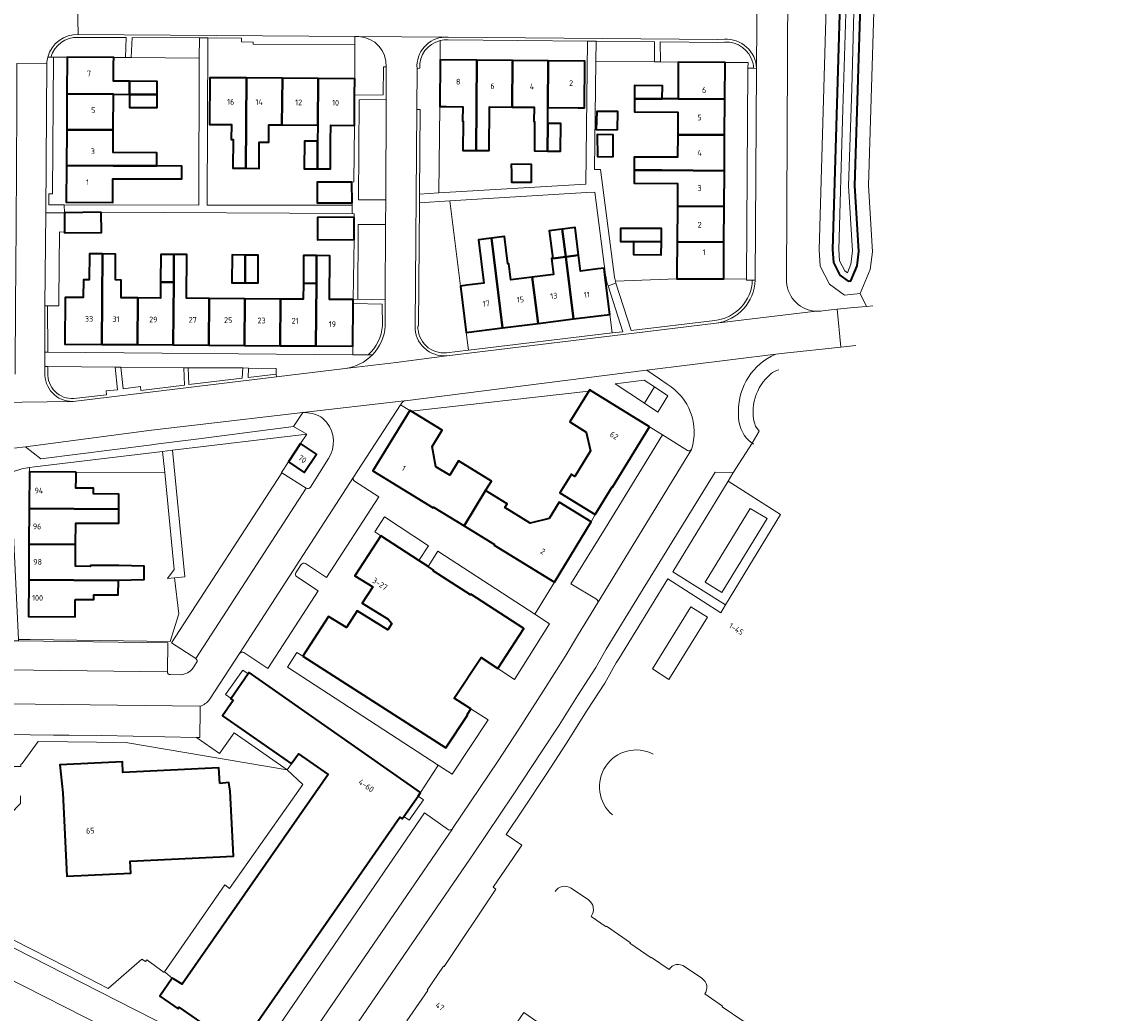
# Model space of a CAD drawing. Extents: x 151587 to 155483, y 462503 to 464608.
# Tile 216 of 236: x 154562 to 154734, y 463716 to 463871. Entities that reach past the tile are written whole.
import ezdxf
from ezdxf.enums import TextEntityAlignment as Align

# ---------------------------------------------------------------- set-up
doc = ezdxf.new("R2010")
doc.units = 0
doc.header["$LTSCALE"] = 0.5
for name, color, linetype, lineweight in [('B-RO-GK-BESCHOEIING-G', 251, 'GK-BESCHOEIING', 35), ('B-RO-GR-BEPLANTING_CULTUUR_BODEMBEDEKKER-GV', 251, 'CONTINUOUS', 18), ('B-RO-GR-BEPLANTING_CULTUUR_HEESTERS-GV', 251, 'CONTINUOUS', 18), ('B-RO-GR-BEPLANTING_CULTUUR_ROOS-GV', 251, 'CONTINUOUS', 18), ('B-RO-IE-TERREINAFSCHEIDING_KUNSTMATIG_HEKWERK-G', 251, 'IE-TERREINAFSCHEIDING-KUNSTMATIG', 18), ('B-RO-IE-TERREINAFSCHEIDING_KUNSTMATIG_MUUR-G', 251, 'IE-TERREINAFSCHEIDING-KUNSTMATIG-DICHT', 18), ('B-RO-OG-BEBOUWING-GV', 6, 'CONTINUOUS', 35), ('B-RO-OG-BEBOUWING-T18', 1, 'CONTINUOUS', 18), ('B-RO-OG-TERREIN_CULTUURSCHEIDING-GV', 251, 'CONTINUOUS', 18), ('B-RO-OG-WATER_SLOOT-GV', 251, 'CONTINUOUS', 18), ('B-RO-VH-VERHARDING_ASFALT-GV', 251, 'CONTINUOUS', 18), ('B-RO-VH-VERHARDING_BETONSTRAATSTEEN-GV', 251, 'CONTINUOUS', 18), ('B-RO-VH-VERHARDING_STRAATBAKSTEEN-GV', 251, 'CONTINUOUS', 18), ('B-RO-VH-VERHARDING_TEGEL-GV', 251, 'CONTINUOUS', 18)]:
    doc.layers.add(name, color=color, linetype=linetype, lineweight=lineweight)
doc.styles.add('NLCS-ISO-M200-T18', font='NLCS-ISO.ttf', dxfattribs={"height": 0.36})
doc.linetypes.add('GK-BESCHOEIING', pattern='A,30,-5,[1,NLCS.SHX,S=1,R=0,X=0,Y=0],-5', length=40)
doc.linetypes.add('IE-TERREINAFSCHEIDING-KUNSTMATIG', pattern='A,4,[82,NLCS.SHX,S=0.75,R=90,X=0,Y=0],4,-2', length=10)
doc.linetypes.add('IE-TERREINAFSCHEIDING-KUNSTMATIG-DICHT', pattern='A,8,-1,[82,NLCS.SHX,S=0.75,R=90,X=0,Y=0],-1', length=10)

msp = doc.modelspace()

# ---------------------------------------------------------------- linework, layer by layer
at = {"layer": 'B-RO-GK-BESCHOEIING-G', "flags": 128}
msp.add_lwpolyline([(154690.745, 463877.083), (154690.761, 463875.835), (154689.578, 463835.387), (154689.705, 463833.36), (154690.734, 463831.351), (154692.036, 463830.411), (154692.447, 463830.458), (154693.433, 463832.808), (154693.71, 463835.077), (154693.093, 463845.404), (154694.065, 463877.119)], dxfattribs=at)
at = {"layer": 'B-RO-GR-BEPLANTING_CULTUUR_BODEMBEDEKKER-GV'}
for points in [[(154571.228, 463868.66, 0.339183), (154566.924, 463865.546)], [(154677.07, 463864.702, 0.357293), (154672.64, 463867.899)], [(154677.209, 463863.801, 0.0521223), (154677.07, 463864.702)], [(154654.364, 463829.673, -0.0428487), (154653.963, 463831.417)], [(154671.1, 463824.272, 0.3747402), (154676.985, 463830.59)], [(154566.448, 463816.04, 0.4452417), (154570.519, 463812.021)], [(154655.036, 463746.761, -0.8916414), (154661.417, 463756.273)]]:
    msp.add_lwpolyline(points, format="xyb", dxfattribs=at)
at = {"layer": 'B-RO-GR-BEPLANTING_CULTUUR_BODEMBEDEKKER-GV', "flags": 128}
for points in [[(154566.924, 463865.546), (154567.344, 463865.544), (154569.485, 463865.532), (154576.794, 463865.49), (154578.633, 463865.48), (154578.731, 463868.648), (154571.228, 463868.66)], [(154672.64, 463867.899), (154671.6, 463867.87), (154662.529, 463867.955), (154662.557, 463864.795), (154665.369, 463864.777), (154672.718, 463864.73)], [(154672.718, 463864.73), (154676.31, 463864.707), (154676.304, 463863.808), (154677.209, 463863.801)], [(154653.963, 463831.417), (154653.858, 463831.404), (154654.633, 463825.217), (154654.997, 463822.306), (154656.664, 463822.506), (154654.364, 463829.673)], [(154676.062, 463830.747), (154672.5, 463830.77), (154665.151, 463830.818), (154655.499, 463830.443), (154655.585, 463830.091), (154657.974, 463822.67), (154671.1, 463824.272)], [(154676.985, 463830.59), (154676.061, 463830.596), (154676.062, 463830.747)], [(154570.519, 463812.021), (154575.685, 463812.623), (154575.624, 463813.22), (154577.387, 463813.401), (154577.024, 463816.965), (154566.46, 463817.062), (154566.448, 463816.04)]]:
    msp.add_lwpolyline(points, dxfattribs=at)
for points in [[(154590.245, 463868.566), (154579.68, 463868.62), (154579.535, 463865.475), (154590.232, 463865.414)], [(154652.477, 463868.05), (154652.439, 463864.86), (154661.657, 463864.801), (154661.629, 463867.964)], [(154577.941, 463816.954), (154578.282, 463813.559), (154580.983, 463813.906), (154581.044, 463813.295), (154587.887, 463814.123), (154587.783, 463816.852)], [(154588.497, 463816.849), (154588.497, 463816.845), (154588.606, 463814.227), (154596.942, 463815.207), (154597.044, 463816.825)], [(154597.94, 463816.801), (154597.91, 463815.308), (154602.304, 463815.868), (154602.282, 463816.752)], [(154660.078, 463811.281), (154661.64, 463813.846), (154660.02, 463814.926), (154655.477, 463814.35)], [(154660.078, 463811.281), (154662.179, 463809.88), (154663.749, 463812.439), (154661.64, 463813.846)], [(154563.571, 463800.523), (154570.891, 463800.482), (154584.795, 463800.404), (154584.472, 463803.741), (154564.358, 463801.318), (154563.575, 463801.196)], [(154624.687, 463786.609), (154626.198, 463788.919), (154619.282, 463793.449), (154617.774, 463791.116), (154618.7, 463790.509)], [(154626.119, 463785.676), (154626.965, 463785.125), (154626.911, 463785.028), (154632.766, 463781.238), (154632.828, 463781.326), (154641.127, 463775.964), (154637.038, 463769.693), (154639.66, 463767.971), (154645.159, 463776.69), (154642.844, 463778.197), (154627.63, 463788.096)], [(154606.484, 463771.643), (154605.554, 463772.192), (154604.064, 463769.886), (154627.719, 463754.529), (154629.899, 463753.114), (154635.556, 463761.637), (154632.827, 463763.348), (154632.232, 463762.438), (154632.305, 463762.381), (154628.92, 463757.26)], [(154603.993, 463753.79), (154595.683, 463759.612), (154593.417, 463756.376), (154589.804, 463758.874), (154574.905, 463759.202), (154569.83, 463759.238), (154567.361, 463759.258), (154560.051, 463759.358), (154559.221, 463759.263), (154559.187, 463754.885), (154559.183, 463754.336), (154562.253, 463754.314), (154562.251, 463754.631), (154562.425, 463754.78), (154564.97, 463758.252), (154578.715, 463758.097)]]:
    msp.add_lwpolyline(points, close=True, dxfattribs=at)
at = {"layer": 'B-RO-GR-BEPLANTING_CULTUUR_HEESTERS-GV'}
for points in [[(154681.122, 463816.506, 0.1443979), (154679.912, 463815.879)], [(154679.912, 463815.879, 0.3065281), (154677.461, 463807.667)], [(154676.937, 463805.031, 0.0151007), (154677.177, 463804.863)]]:
    msp.add_lwpolyline(points, format="xyb", dxfattribs=at)
at = {"layer": 'B-RO-GR-BEPLANTING_CULTUUR_HEESTERS-GV', "flags": 128}
msp.add_lwpolyline([(154677.461, 463807.667), (154678.049, 463806.901), (154676.937, 463805.031)], dxfattribs=at)
for points in [[(154681.426, 463793.857), (154673.206, 463799.055), (154664.53, 463784.854), (154672.78, 463779.662)], [(154669.579, 463783.247), (154676.666, 463794.798), (154679.298, 463793.192), (154672.215, 463781.621)], [(154669.942, 463777.731), (154663.866, 463767.97), (154661.345, 463769.635), (154667.335, 463779.377)]]:
    msp.add_lwpolyline(points, close=True, dxfattribs=at)
at = {"layer": 'B-RO-GR-BEPLANTING_CULTUUR_ROOS-GV', "flags": 128}
for points in [[(154614.63, 463868.804), (154614.649, 463867.548), (154614.609, 463862.156)], [(154627.999, 463865.133), (154628.025, 463868.151)], [(154624.83, 463863.823), (154624.382, 463863.792), (154624.332, 463857.328), (154624.882, 463857.324), (154624.781, 463844.08), (154627.824, 463844.26), (154627.938, 463857.815), (154627.999, 463865.133)], [(154614.609, 463862.156), (154614.589, 463859.581), (154619.064, 463859.624), (154619.116, 463864.025), (154619.566, 463864.022)], [(154629.52, 463843.01), (154624.771, 463842.714), (154624.624, 463823.403), (154624.524, 463823.394)], [(154629.009, 463819.191), (154632.45, 463819.604), (154632.101, 463822.397), (154631.192, 463829.658), (154629.52, 463843.01)], [(154618.951, 463823.441), (154618.93, 463826.831), (154614.377, 463826.928), (154614.327, 463820.218)], [(154614.327, 463820.218), (154614.317, 463818.897), (154616.743, 463818.877)]]:
    msp.add_lwpolyline(points, dxfattribs=at)
at = {"layer": 'B-RO-GR-BEPLANTING_CULTUUR_ROOS-GV'}
for points in [[(154615.257, 463868.807, 0.0334998), (154614.63, 463868.804)], [(154619.566, 463864.022, 0.4068636), (154615.257, 463868.807)], [(154628.025, 463868.151, 0.367031), (154624.83, 463863.823)], [(154616.743, 463818.877, 0.1940735), (154618.951, 463823.441)], [(154624.524, 463823.394, 0.4514299), (154629.009, 463819.191)]]:
    msp.add_lwpolyline(points, format="xyb", dxfattribs=at)
at = {"layer": 'B-RO-IE-TERREINAFSCHEIDING_KUNSTMATIG_HEKWERK-G', "flags": 128}
for points in [[(154614.609, 463862.156), (154614.649, 463867.548)], [(154569.485, 463865.532), (154567.344, 463865.544)], [(154576.794, 463865.49), (154578.633, 463865.48)], [(154578.633, 463865.48), (154579.535, 463865.475)], [(154579.535, 463865.475), (154590.232, 463865.414)], [(154661.657, 463864.801), (154652.439, 463864.86)], [(154662.557, 463864.795), (154661.657, 463864.801)], [(154665.369, 463864.777), (154662.557, 463864.795)], [(154672.718, 463864.73), (154676.31, 463864.707), (154676.304, 463863.808)], [(154627.938, 463857.815), (154627.824, 463844.26)], [(154614.554, 463854.843), (154614.487, 463845.977), (154614.177, 463845.976)], [(154631.192, 463829.658), (154629.52, 463843.01)], [(154614.382, 463827.538), (154614.537, 463836.951)], [(154655.499, 463830.443), (154665.151, 463830.818)], [(154672.5, 463830.77), (154676.062, 463830.747)], [(154614.327, 463820.218), (154614.317, 463818.897)], [(154570.891, 463800.482), (154584.795, 463800.404)], [(154563.7, 463774.213), (154585.652, 463773.939), (154587.014, 463778.268), (154586.348, 463783.913)], [(154586.348, 463783.913), (154585.216, 463783.779)], [(154578.715, 463758.097), (154564.97, 463758.252), (154562.425, 463754.78), (154562.251, 463754.631), (154562.253, 463754.314)], [(154578.715, 463758.097), (154603.993, 463753.79)], [(154603.993, 463753.79), (154606.454, 463751.492), (154594.973, 463735.202), (154594.257, 463735.743), (154584.785, 463722.111)], [(154562.167, 463749.746), (154562.159, 463748.515), (154559.022, 463745.261), (154558.882, 463730.567), (154561.049, 463729.489), (154561.045, 463727.156), (154569.429, 463722.845), (154575.942, 463719.486), (154581.223, 463724.087), (154581.806, 463723.733), (154581.805, 463723.735), (154582.007, 463724.026)], [(154584.725, 463722.024), (154582.007, 463724.026)], [(154584.785, 463722.111), (154584.725, 463722.024)]]:
    msp.add_lwpolyline(points, dxfattribs=at)
at = {"layer": 'B-RO-IE-TERREINAFSCHEIDING_KUNSTMATIG_MUUR-G', "flags": 128}
for points in [[(154568.197, 463827.552), (154568.27, 463838.141), (154569.094, 463838.135)], [(154651.326, 463813.197), (154623.458, 463810.033)], [(154639.436, 463713.245), (154641.15, 463715.725), (154653.393, 463707.284)]]:
    msp.add_lwpolyline(points, dxfattribs=at)
at = {"layer": 'B-RO-OG-BEBOUWING-GV', "flags": 128}
for points in [[(154576.761, 463859.737), (154579.263, 463859.723), (154579.275, 463861.773), (154576.773, 463861.787), (154576.788, 463864.49), (154576.794, 463865.49), (154569.485, 463865.532), (154569.452, 463859.779)], [(154631.633, 463855.282), (154631.597, 463850.932), (154633.647, 463850.914), (154633.765, 463865.085), (154627.999, 463865.133), (154627.938, 463857.815), (154628.938, 463857.806), (154631.549, 463857.784), (154631.53, 463855.54), (154631.635, 463855.539)], [(154639.365, 463865.038), (154633.765, 463865.085), (154633.647, 463850.914), (154635.697, 463850.897), (154635.754, 463857.749), (154639.304, 463857.719)], [(154644.846, 463850.82), (154644.883, 463855.17), (154644.904, 463857.672), (154644.965, 463864.991), (154639.365, 463865.038), (154639.304, 463857.719), (154642.748, 463857.69), (154642.729, 463855.446), (154642.835, 463855.445), (154642.833, 463855.188), (154642.796, 463850.838)], [(154649.67, 463857.632), (154650.67, 463857.624), (154650.731, 463864.943), (154644.965, 463864.991), (154644.904, 463857.672)], [(154665.332, 463858.997), (154672.681, 463858.95), (154672.718, 463864.73), (154665.369, 463864.777), (154665.363, 463863.777)], [(154579.275, 463861.773), (154579.263, 463859.723), (154583.613, 463859.698), (154583.625, 463861.748)], [(154597.655, 463862.285), (154591.902, 463862.329), (154591.846, 463855.016), (154592.846, 463855.008), (154595.267, 463854.99), (154595.249, 463852.649), (154595.532, 463852.647), (154595.497, 463848.136), (154597.547, 463848.12)], [(154597.547, 463848.12), (154599.597, 463848.105), (154599.629, 463852.22), (154601.11, 463852.209), (154601.131, 463854.945), (154603.199, 463854.929), (154603.255, 463862.243), (154597.655, 463862.285)], [(154603.199, 463854.929), (154608.799, 463854.887), (154608.855, 463862.2), (154603.255, 463862.243)], [(154608.747, 463848.035), (154610.797, 463848.019), (154610.83, 463852.369), (154610.849, 463854.872), (154614.474, 463854.844), (154614.554, 463854.843), (154614.589, 463859.581), (154614.609, 463862.156), (154608.855, 463862.2), (154608.799, 463854.887), (154608.78, 463852.385)], [(154658.51, 463859.041), (154662.86, 463859.013), (154662.873, 463861.063), (154658.523, 463861.091)], [(154569.42, 463854.179), (154576.729, 463854.137), (154576.761, 463859.737), (154569.452, 463859.779)], [(154579.263, 463859.723), (154579.251, 463857.673), (154583.601, 463857.648), (154583.613, 463859.698)], [(154672.645, 463853.35), (154672.681, 463858.95), (154665.332, 463858.997), (154662.86, 463859.013), (154658.51, 463859.041), (154658.497, 463856.991), (154665.319, 463856.947), (154665.296, 463853.397)], [(154655.814, 463854.147), (154655.869, 463857.038), (154652.599, 463857.039), (154652.504, 463854.215)], [(154576.729, 463854.137), (154569.42, 463854.179), (154569.387, 463848.579), (154576.697, 463848.537), (154583.549, 463848.498), (154583.56, 463850.548), (154576.709, 463850.587)], [(154644.883, 463855.17), (154644.846, 463850.82), (154646.896, 463850.803), (154646.933, 463855.153)], [(154608.78, 463852.385), (154606.73, 463852.401), (154606.697, 463848.051), (154608.747, 463848.035)], [(154655.172, 463849.925), (154655.146, 463853.385), (154652.659, 463853.412), (154652.672, 463849.98)], [(154672.609, 463847.75), (154672.645, 463853.35), (154665.296, 463853.397), (154665.274, 463849.847), (154658.451, 463849.891), (154658.438, 463847.841), (154662.788, 463847.813)], [(154569.387, 463848.579), (154569.354, 463842.826), (154576.664, 463842.784), (154576.67, 463843.784), (154576.685, 463846.48), (154587.463, 463846.448), (154587.469, 463848.475), (154583.549, 463848.498), (154576.697, 463848.537)], [(154642.355, 463848.789), (154639.301, 463848.736), (154639.176, 463848.735), (154639.182, 463847.468), (154639.189, 463845.951), (154639.301, 463845.952), (154642.355, 463845.952)], [(154658.438, 463847.841), (154658.425, 463845.791), (154665.247, 463845.747), (154665.224, 463842.197), (154672.573, 463842.15), (154672.609, 463847.75), (154662.788, 463847.813)], [(154614.184, 463842.726), (154614.177, 463845.976), (154608.716, 463845.964), (154608.723, 463842.714)], [(154665.189, 463836.597), (154672.538, 463836.55), (154672.573, 463842.15), (154665.224, 463842.197)], [(154574.831, 463841.227), (154569.06, 463841.163), (154569.094, 463838.135), (154569.095, 463838.018), (154574.866, 463838.083)], [(154614.518, 463840.466), (154608.76, 463840.435), (154608.779, 463836.92), (154614.537, 463836.951)], [(154647.163, 463838.564), (154647.704, 463834.248), (154649.738, 463834.502), (154649.198, 463838.819)], [(154662.716, 463836.613), (154662.729, 463838.663), (154656.314, 463838.704), (154656.301, 463836.654), (154658.366, 463836.641)], [(154637.81, 463823.111), (154636.05, 463837.173), (154634.016, 463836.919), (154634.867, 463830.118), (154632.184, 463829.782), (154631.192, 463829.658), (154632.101, 463822.397)], [(154636.05, 463837.173), (154637.81, 463823.111), (154643.367, 463823.807), (154642.458, 463831.068), (154639.095, 463830.647), (154638.782, 463833.149), (154638.622, 463833.129), (154638.084, 463837.428)], [(154647.163, 463838.564), (154645.129, 463838.31), (154645.669, 463833.993), (154647.704, 463834.248)], [(154662.716, 463836.613), (154658.366, 463836.641), (154658.353, 463834.591), (154662.703, 463834.563)], [(154665.189, 463836.597), (154665.158, 463831.817), (154665.151, 463830.818), (154672.5, 463830.77), (154672.538, 463836.55)], [(154575.039, 463834.688), (154572.989, 463834.703), (154572.958, 463830.644), (154572.039, 463830.651), (154572.018, 463827.858), (154570.191, 463827.872), (154569.191, 463827.88), (154569.136, 463820.559), (154574.932, 463820.515)], [(154575.039, 463834.688), (154574.932, 463820.515), (154580.532, 463820.473), (154580.587, 463827.794), (154577.956, 463827.813), (154577.977, 463830.606), (154577.058, 463830.613), (154577.089, 463834.672)], [(154584.156, 463830.269), (154586.206, 463830.253), (154586.239, 463834.603), (154584.189, 463834.618)], [(154591.731, 463820.389), (154591.787, 463827.709), (154588.237, 463827.736), (154588.289, 463834.587), (154586.239, 463834.603), (154586.206, 463830.253), (154586.132, 463820.431)], [(154597.438, 463834.518), (154595.388, 463834.534), (154595.355, 463830.184), (154597.405, 463830.168)], [(154597.405, 463830.168), (154599.455, 463830.153), (154599.488, 463834.503), (154597.438, 463834.518)], [(154606.555, 463830.099), (154608.605, 463830.084), (154608.638, 463834.434), (154606.588, 463834.449)], [(154608.605, 463830.084), (154608.531, 463820.262), (154614.327, 463820.218), (154614.377, 463826.928), (154614.382, 463827.538), (154613.382, 463827.546), (154610.636, 463827.566), (154610.688, 463834.418), (154608.638, 463834.434)], [(154648.923, 463824.502), (154647.704, 463834.248), (154645.669, 463833.993), (154645.505, 463833.973), (154645.816, 463831.488), (154642.458, 463831.068), (154643.367, 463823.807)], [(154647.704, 463834.248), (154648.923, 463824.502), (154654.633, 463825.217), (154653.858, 463831.404), (154653.724, 463832.478), (154652.732, 463832.354), (154650.049, 463832.018), (154649.738, 463834.502)], [(154586.132, 463820.431), (154586.206, 463830.253), (154584.156, 463830.269), (154584.137, 463827.767), (154580.587, 463827.794), (154580.532, 463820.473)], [(154608.531, 463820.262), (154608.605, 463830.084), (154606.555, 463830.099), (154606.536, 463827.597), (154602.986, 463827.624), (154602.931, 463820.304)], [(154597.387, 463827.667), (154591.787, 463827.709), (154591.731, 463820.389), (154597.331, 463820.346)], [(154597.331, 463820.346), (154602.931, 463820.304), (154602.986, 463827.624), (154597.387, 463827.667)], [(154660.876, 463807.581), (154651.436, 463813.377), (154651.326, 463813.197), (154648.347, 463808.345), (154650.914, 463806.769), (154651.616, 463803.801), (154649.165, 463799.807), (154648.595, 463800.157), (154646.801, 463797.235), (154652.319, 463793.847), (154654.976, 463798.176), (154655.068, 463798.12)], [(154631.755, 463792.048), (154635.148, 463797.58), (154636.063, 463799.072), (154630.916, 463802.229), (154629.542, 463799.987), (154627.339, 463801.338), (154626.744, 463804.498), (154628.312, 463807.056), (154623.458, 463810.033), (154623.262, 463810.152), (154617.457, 463800.688), (154626.924, 463794.882), (154626.981, 463794.976)], [(154606.113, 463804.96), (154604.205, 463802.083), (154606.68, 463800.441), (154608.588, 463803.318)], [(154570.891, 463800.482), (154563.571, 463800.523), (154563.539, 463794.774), (154577.582, 463794.695), (154577.582, 463797.047), (154573.618, 463797.074), (154573.619, 463797.977), (154570.877, 463797.979), (154570.885, 463799.482)], [(154635.148, 463797.58), (154631.755, 463792.048), (154636.519, 463789.126), (154636.462, 463789.032), (154645.928, 463783.226), (154651.729, 463792.683), (154646.702, 463795.766), (154645.133, 463793.207), (154642.152, 463792.5), (154638.167, 463794.944), (154638.517, 463795.514)], [(154577.582, 463794.695), (154563.539, 463794.774), (154563.507, 463789.174), (154570.827, 463789.133), (154570.845, 463792.458), (154577.581, 463792.479)], [(154606.484, 463771.643), (154628.92, 463757.26), (154632.305, 463762.381), (154632.232, 463762.438), (154632.827, 463763.348), (154630.232, 463765.044), (154634.443, 463771.389), (154637.038, 463769.693), (154641.127, 463775.964), (154632.828, 463781.326), (154632.766, 463781.238), (154626.911, 463785.028), (154626.965, 463785.125), (154626.119, 463785.676), (154624.687, 463786.609), (154618.7, 463790.509), (154614.636, 463784.234), (154617.454, 463782.506), (154615.782, 463779.932), (154619.856, 463777.432), (154620.428, 463776.732), (154619.822, 463775.743), (154614.988, 463778.707), (154613.322, 463776.128), (154610.504, 463777.856)], [(154577.574, 463783.495), (154577.575, 463783.517), (154581.602, 463783.625), (154581.575, 463785.733), (154577.602, 463785.815), (154573.143, 463785.84), (154573.116, 463785.678), (154570.807, 463785.732), (154570.827, 463789.133), (154563.507, 463789.174), (154563.475, 463783.574)], [(154570.778, 463780.516), (154573.683, 463780.489), (154573.656, 463781.246), (154577.492, 463781.245), (154577.574, 463783.495), (154563.475, 463783.574), (154563.443, 463777.824), (154570.762, 463777.783), (154570.768, 463778.783)], [(154593.472, 463751.671), (154593.316, 463754.117), (154578.253, 463753.38), (154578.198, 463755.077), (154568.355, 463754.604), (154568.824, 463750.203), (154569.471, 463737.112), (154579.46, 463737.606), (154579.368, 463739.47), (154595.592, 463740.272), (154595.089, 463750.439), (154594.864, 463751.824)]]:
    msp.add_lwpolyline(points, close=True, dxfattribs=at)
msp.add_lwpolyline([(154599.027, 463713.83), (154621.698, 463746.37), (154622.065, 463746.114), (154622.312, 463746.471), (154624.539, 463749.678), (154624.944, 463750.256), (154598.042, 463769.04), (154597.893, 463768.832), (154595.225, 463764.992), (154595.171, 463764.911), (154595.53, 463764.665), (154593.888, 463762.272), (154604.694, 463754.727), (154604.82, 463754.937), (154605.769, 463756.291), (154610.427, 463753.045), (154587.537, 463720.191), (154586.347, 463720.92), (154585.973, 463721.149), (154584.019, 463718.308), (154586.895, 463716.299), (154587.033, 463716.571), (154592.594, 463712.698)], dxfattribs=at)
at = {"layer": 'B-RO-OG-TERREIN_CULTUURSCHEIDING-GV', "flags": 128}
for points in [[(154688.398, 463825.832), (154690.297, 463826.029), (154692.925, 463826.301), (154694.923, 463826.477), (154693.906, 463828.514), (154691.467, 463828.236), (154689.098, 463829.946), (154687.639, 463832.794), (154687.479, 463835.35), (154688.7, 463877.061), (154682.572, 463876.993), (154682.349, 463830.297)], [(154604.205, 463802.083), (154606.113, 463804.96), (154607.081, 463806.43), (154586.035, 463803.921), (154587.956, 463784.068), (154586.348, 463783.913), (154587.014, 463778.268), (154585.652, 463773.939), (154563.7, 463774.213), (154561.841, 463774.236), (154561.851, 463774.021), (154585.28, 463773.689), (154585.216, 463769.191)], [(154589.687, 463771.249), (154585.873, 463773.729), (154603.198, 463800.383), (154603.114, 463800.438), (154604.205, 463802.083)], [(154589.262, 463769.784), (154589.802, 463770.617)], [(154585.674, 463768.732), (154587.22, 463768.712)]]:
    msp.add_lwpolyline(points, dxfattribs=at)
at = {"layer": 'B-RO-OG-TERREIN_CULTUURSCHEIDING-GV'}
for points in [[(154682.349, 463830.297, 0.1887562), (154683.862, 463827.059)], [(154683.862, 463827.059, 0.1804507), (154687.014, 463825.704)], [(154687.014, 463825.704, 0.0708713), (154688.398, 463825.832)], [(154589.802, 463770.617, 0.4253695), (154589.687, 463771.249)], [(154585.216, 463769.191, 0.4220292), (154585.674, 463768.732)], [(154587.22, 463768.712, 0.2331273), (154589.262, 463769.784)], [(154661.417, 463756.273, 0.8916414), (154655.036, 463746.761)]]:
    msp.add_lwpolyline(points, format="xyb", dxfattribs=at)
at = {"layer": 'B-RO-OG-WATER_SLOOT-GV', "flags": 128}
for points in [[(154688.7, 463877.061), (154687.479, 463835.35), (154687.639, 463832.794), (154689.098, 463829.946), (154691.467, 463828.236), (154693.906, 463828.514), (154695.48, 463832.266), (154695.815, 463835.008), (154695.192, 463845.432), (154696.238, 463879.573)], [(154694.065, 463877.119), (154693.093, 463845.404), (154693.71, 463835.077), (154693.433, 463832.808), (154692.447, 463830.458), (154692.036, 463830.411), (154690.734, 463831.351), (154689.705, 463833.36), (154689.578, 463835.387), (154690.761, 463875.835)], [(154691.761, 463875.818), (154691.114, 463855.654), (154690.579, 463835.399), (154690.69, 463833.63), (154691.514, 463832.021), (154691.902, 463831.741), (154692.457, 463833.066), (154692.706, 463835.111), (154692.092, 463845.396), (154692.574, 463860.581), (154693.026, 463876.732)]]:
    msp.add_lwpolyline(points, dxfattribs=at)
msp.add_lwpolyline([(154690.745, 463877.083), (154690.761, 463875.835), (154689.578, 463835.387), (154689.705, 463833.36), (154690.734, 463831.351), (154692.036, 463830.411), (154692.447, 463830.458), (154693.433, 463832.808), (154693.71, 463835.077), (154693.093, 463845.404), (154694.065, 463877.119), (154693.06, 463877.108), (154693.026, 463876.732), (154692.574, 463860.581), (154692.092, 463845.396), (154692.706, 463835.111), (154692.457, 463833.066), (154691.902, 463831.741), (154691.514, 463832.021), (154690.69, 463833.63), (154690.579, 463835.399), (154691.114, 463855.654), (154691.761, 463875.818), (154691.745, 463877.094)], close=True, dxfattribs=at)
at = {"layer": 'B-RO-VH-VERHARDING_ASFALT-GV', "flags": 128}
for points in [[(154677.83, 463904.274), (154677.819, 463901.546), (154677.814, 463900.044), (154677.732, 463877.561), (154677.659, 463863.823), (154677.658, 463863.798), (154677.435, 463830.59), (154677.435, 463830.575)], [(154682.349, 463830.297), (154682.572, 463876.993), (154682.583, 463879.653), (154682.632, 463889.767), (154682.68, 463899.784)], [(154677.659, 463863.823), (154677.732, 463877.561)], [(154571.129, 463873.886), (154571.24, 463869.11), (154614.63, 463868.804)], [(154571.24, 463869.11), (154571.129, 463873.886)], [(154615.257, 463868.807), (154628.738, 463868.706), (154629.287, 463868.702), (154671.596, 463868.32), (154672.62, 463868.349)], [(154628.738, 463868.706), (154615.257, 463868.807)], [(154566.011, 463816.071), (154566.008, 463817.067), (154566.003, 463819.292), (154565.987, 463826.542), (154566.166, 463841.13), (154566.301, 463864.591), (154561.62, 463864.542), (154561.616, 463863.419), (154561.593, 463857.712), (154561.51, 463839.114), (154561.417, 463826.576), (154561.331, 463816.872), (154561.321, 463815.827)], [(154561.62, 463864.542), (154566.301, 463864.591)], [(154619.566, 463864.022), (154619.539, 463858.928), (154619.498, 463843.194), (154619.452, 463839.324), (154619.397, 463827.522), (154619.401, 463823.428)], [(154624.074, 463823.407), (154624.332, 463857.328), (154624.382, 463863.792)], [(154695.91, 463826.564), (154694.923, 463826.477), (154692.925, 463826.301), (154690.297, 463826.029), (154690.89, 463820.098), (154693.235, 463820.348)], [(154687.014, 463825.704), (154671.339, 463823.847), (154658.454, 463822.275), (154629.057, 463818.744), (154621.101, 463817.698), (154613.121, 463816.733), (154602.315, 463815.425), (154570.426, 463811.565), (154570.294, 463811.563), (154558.483, 463811.39)], [(154589.452, 463807.841), (154606.449, 463809.831), (154621.898, 463811.613), (154622.505, 463811.683), (154660.387, 463816.484), (154660.418, 463816.463), (154680.66, 463818.97), (154682.018, 463819.153), (154690.89, 463820.098), (154690.297, 463826.029), (154688.398, 463825.832)], [(154671.339, 463823.847), (154687.014, 463825.704)], [(154555.516, 463810.812), (154555.275, 463810.841), (154534.884, 463812.603), (154514.499, 463814.36), (154512.505, 463814.517), (154512.454, 463814.521), (154498.403, 463815.754), (154497.701, 463815.819), (154481.304, 463817.254), (154464.892, 463818.713), (154458.437, 463819.276), (154457.849, 463813.155), (154458.215, 463813.116), (154475.072, 463811.648), (154488.249, 463810.453), (154505.172, 463809.02), (154505.216, 463809.016), (154543.827, 463805.692), (154546.989, 463805.383), (154561.135, 463804.226), (154562.945, 463804.468), (154582.718, 463807.052), (154589.452, 463807.841)], [(154613.121, 463816.733), (154621.101, 463817.698), (154629.057, 463818.744)], [(154558.483, 463811.39), (154570.294, 463811.563)]]:
    msp.add_lwpolyline(points, dxfattribs=at)
at = {"layer": 'B-RO-VH-VERHARDING_ASFALT-GV'}
for points in [[(154566.457, 463865.549, -0.3468389), (154571.24, 463869.11)], [(154614.63, 463868.804, -0.0334998), (154615.257, 463868.807)], [(154615.257, 463868.807, -0.4068636), (154619.566, 463864.022)], [(154624.382, 463863.792, -0.4187723), (154628.738, 463868.706)], [(154672.62, 463868.349, -0.4174642), (154677.659, 463863.823)], [(154566.301, 463864.591, -0.0501348), (154566.457, 463865.549)], [(154677.435, 463830.575, -0.3668129), (154671.339, 463823.847)], [(154683.862, 463827.059, -0.1887562), (154682.349, 463830.297)], [(154687.014, 463825.704, -0.1804507), (154683.862, 463827.059)], [(154688.398, 463825.832, -0.0708713), (154687.014, 463825.704)], [(154619.401, 463823.428, -0.178085), (154617.384, 463818.872)], [(154629.057, 463818.744, -0.4517915), (154624.074, 463823.407)], [(154617.384, 463818.872, -0.1699951), (154613.121, 463816.733)], [(154570.294, 463811.563, -0.4287355), (154566.011, 463816.071)]]:
    msp.add_lwpolyline(points, format="xyb", dxfattribs=at)
at = {"layer": 'B-RO-VH-VERHARDING_BETONSTRAATSTEEN-GV', "flags": 128}
for points in [[(154619.539, 463858.928), (154615.288, 463858.887), (154615.19, 463843.183), (154619.498, 463843.194)], [(154568.197, 463827.552), (154568.27, 463838.141), (154569.094, 463838.135), (154569.06, 463841.163), (154566.166, 463841.13), (154565.987, 463826.542), (154566.437, 463826.543), (154568.19, 463826.548)], [(154619.397, 463827.522), (154619.452, 463839.324), (154615.137, 463839.312), (154615.093, 463827.613)], [(154606.449, 463809.831), (154589.452, 463807.841), (154582.718, 463807.052), (154562.945, 463804.468), (154565.389, 463802.554), (154582.764, 463804.782), (154582.987, 463804.811), (154585.93, 463805.188), (154589.713, 463805.673), (154605.031, 463807.637)], [(154589.687, 463771.249), (154607.017, 463797.961), (154603.198, 463800.383), (154585.873, 463773.729)], [(154669.579, 463783.247), (154672.215, 463781.621), (154679.298, 463793.192), (154676.666, 463794.798)], [(154669.942, 463777.731), (154667.335, 463779.377), (154661.345, 463769.635), (154663.866, 463767.97)], [(154559.991, 463771.255), (154560.008, 463769.455), (154585.216, 463769.191), (154585.28, 463773.689), (154561.851, 463774.021), (154560.029, 463774.047)], [(154590.327, 463758.863), (154590.358, 463763.094), (154590.363, 463763.77), (154560.131, 463764.125), (154560.09, 463762.072), (154560.051, 463759.358), (154567.361, 463759.258), (154569.83, 463759.238), (154574.905, 463759.202), (154589.804, 463758.874)]]:
    msp.add_lwpolyline(points, close=True, dxfattribs=at)
for points in [[(154680.66, 463818.97), (154660.418, 463816.463), (154662.42, 463815.128), (154663.622, 463814.271)], [(154591.823, 463764.816), (154596.557, 463772.033), (154614.423, 463799.677), (154621.815, 463811.034), (154622.057, 463811.406)], [(154621.898, 463811.613), (154606.449, 463809.831)], [(154622.505, 463811.683), (154621.898, 463811.613)], [(154674.826, 463809.02), (154674.828, 463809.995)], [(154666.808, 463803.88), (154662.919, 463806.338), (154657.035, 463796.754), (154653.904, 463791.63), (154648.509, 463782.942), (154652.539, 463780.571)], [(154673.94, 463800.334), (154676.937, 463805.031)], [(154667.425, 463804.04), (154652.693, 463779.942), (154649.713, 463775.057), (154647.609, 463771.562), (154644.156, 463766.117), (154640.381, 463760.169), (154637.094, 463755.191), (154629.955, 463744.592), (154629.933, 463744.562), (154604.474, 463707.361)], [(154610.476, 463802.64), (154607.653, 463798.11)], [(154652.693, 463779.942), (154667.425, 463804.04)], [(154614.423, 463799.677), (154596.557, 463772.033)], [(154606.877, 463786.132), (154610.204, 463783.977), (154618.404, 463796.601), (154614.581, 463799.054)], [(154608.086, 463703.916), (154633.334, 463740.765), (154639.482, 463749.902), (154643.934, 463756.599), (154646.67, 463760.782), (154649.584, 463765.394), (154652.454, 463769.824), (154654.081, 463772.728), (154659.47, 463781.488), (154671.149, 463800.456), (154673.919, 463800.347), (154673.94, 463800.334)], [(154607.017, 463797.961), (154589.687, 463771.249)], [(154605.361, 463784.7), (154606.217, 463785.991)], [(154597.239, 463772.189), (154600.977, 463769.691), (154608.869, 463781.872), (154605.465, 463784.1)], [(154585.216, 463769.191), (154560.008, 463769.455), (154559.991, 463771.255), (154557.255, 463771.256), (154557.147, 463762.089), (154560.09, 463762.072), (154560.131, 463764.125), (154590.363, 463763.77)], [(154589.802, 463770.617), (154589.262, 463769.784)], [(154587.22, 463768.712), (154585.674, 463768.732)], [(154629.3, 463744.403), (154625.561, 463747.046), (154600.054, 463709.751), (154599.311, 463708.656), (154603.482, 463705.83)], [(154603.482, 463705.83), (154604.474, 463707.361), (154629.933, 463744.562)]]:
    msp.add_lwpolyline(points, dxfattribs=at)
at = {"layer": 'B-RO-VH-VERHARDING_BETONSTRAATSTEEN-GV'}
for points in [[(154674.828, 463809.995, -0.3053197), (154680.66, 463818.97)], [(154663.622, 463814.271, -0.3486175), (154667.425, 463804.04)], [(154622.057, 463811.406, -0.2080864), (154622.505, 463811.683)], [(154606.449, 463809.831, -0.1306078), (154609.297, 463809.141)], [(154609.297, 463809.141, -0.0648552), (154610.197, 463808.298)], [(154610.197, 463808.298, -0.33068), (154610.476, 463802.64)], [(154676.937, 463805.031, -0.2262821), (154674.826, 463809.02)], [(154677.177, 463804.863, -0.0151007), (154676.937, 463805.031)], [(154667.425, 463804.04, -0.4022165), (154666.808, 463803.88)], [(154614.581, 463799.054, -0.3913168), (154614.423, 463799.677)], [(154607.653, 463798.11, -0.4262793), (154607.017, 463797.961)], [(154606.217, 463785.991, -0.4199522), (154606.877, 463786.132)], [(154605.465, 463784.1, -0.3531244), (154605.361, 463784.7)], [(154652.539, 463780.571, -0.3913806), (154652.693, 463779.942)], [(154596.557, 463772.033, -0.3668292), (154597.239, 463772.189)], [(154589.687, 463771.249, -0.4253695), (154589.802, 463770.617)], [(154585.674, 463768.732, -0.4220292), (154585.216, 463769.191)], [(154589.262, 463769.784, -0.2331273), (154587.22, 463768.712)], [(154590.363, 463763.77, 0.1525375), (154591.823, 463764.816)], [(154629.933, 463744.562, -0.3489402), (154629.3, 463744.403)]]:
    msp.add_lwpolyline(points, format="xyb", dxfattribs=at)
at = {"layer": 'B-RO-VH-VERHARDING_STRAATBAKSTEEN-GV', "flags": 128}
for points in [[(154607.735, 463699.028), (154595.239, 463707.665), (154595.361, 463707.517), (154589.127, 463711.825), (154585.899, 463713.217), (154566.324, 463723.246), (154559.058, 463726.95), (154558.194, 463727.584)], [(154698.916, 463628.85), (154591.649, 463702.654), (154593.002, 463703.15), (154585.642, 463708.128), (154575.34, 463713.423), (154559.723, 463721.406), (154555.822, 463723.419)], [(154555.822, 463723.419), (154559.723, 463721.406), (154575.34, 463713.423), (154585.642, 463708.128), (154593.002, 463703.15), (154591.649, 463702.654), (154698.916, 463628.85), (154728.721, 463608.343), (154731.822, 463612.85), (154734.368, 463616.582), (154732.433, 463617.805), (154730.296, 463614.578), (154704.429, 463632.328), (154706.653, 463635.534), (154704.759, 463636.882), (154702.528, 463633.648), (154650.458, 463669.474), (154637.447, 463678.461), (154607.735, 463699.028)]]:
    msp.add_lwpolyline(points, dxfattribs=at)
at = {"layer": 'B-RO-VH-VERHARDING_TEGEL-GV'}
for points in [[(154571.24, 463869.11, 0.3468389), (154566.457, 463865.549)], [(154566.924, 463865.546, -0.339183), (154571.228, 463868.66)], [(154628.738, 463868.706, 0.4187723), (154624.382, 463863.792)], [(154624.83, 463863.823, -0.367031), (154628.025, 463868.151)], [(154628.025, 463868.151, -0.0746944), (154629.256, 463868.253)], [(154677.659, 463863.823, 0.4174642), (154672.62, 463868.349)], [(154672.64, 463867.899, -0.357293), (154677.07, 463864.702)], [(154566.457, 463865.549, 0.0501348), (154566.301, 463864.591)], [(154677.07, 463864.702, -0.0521223), (154677.209, 463863.801)], [(154653.963, 463831.417, 0.0428487), (154654.364, 463829.673)], [(154676.985, 463830.59, -0.3747402), (154671.1, 463824.272)], [(154671.339, 463823.847, 0.3668129), (154677.435, 463830.575)], [(154618.951, 463823.441, -0.1940735), (154616.743, 463818.877)], [(154617.384, 463818.872, 0.178085), (154619.401, 463823.428)], [(154624.074, 463823.407, 0.4517915), (154629.057, 463818.744)], [(154629.009, 463819.191, -0.4514299), (154624.524, 463823.394)], [(154613.121, 463816.733, 0.1699951), (154617.384, 463818.872)], [(154680.66, 463818.97, 0.3053197), (154674.828, 463809.995)], [(154679.912, 463815.879, -0.1443979), (154681.122, 463816.506)], [(154566.011, 463816.071, 0.4287355), (154570.294, 463811.563)], [(154570.519, 463812.021, -0.4452417), (154566.448, 463816.04)], [(154677.461, 463807.667, -0.3065281), (154679.912, 463815.879)], [(154667.425, 463804.04, 0.3486175), (154663.622, 463814.271)], [(154622.505, 463811.683, 0.2080864), (154622.057, 463811.406)], [(154609.297, 463809.141, 0.1306078), (154606.449, 463809.831)], [(154610.197, 463808.298, 0.0648552), (154609.297, 463809.141)], [(154610.476, 463802.64, 0.33068), (154610.197, 463808.298)], [(154674.826, 463809.02, 0.2262821), (154676.937, 463805.031)], [(154666.808, 463803.88, 0.4022165), (154667.425, 463804.04)], [(154614.423, 463799.677, 0.3913168), (154614.581, 463799.054)], [(154607.017, 463797.961, 0.4262793), (154607.653, 463798.11)], [(154606.877, 463786.132, 0.4199522), (154606.217, 463785.991)], [(154605.361, 463784.7, 0.3531244), (154605.465, 463784.1)], [(154652.693, 463779.942, 0.3913806), (154652.539, 463780.571)], [(154597.239, 463772.189, 0.3668292), (154596.557, 463772.033)], [(154591.823, 463764.816, -0.1525375), (154590.363, 463763.77)], [(154629.3, 463744.403, 0.3489402), (154629.933, 463744.562)], [(154646.049, 463734.696, -0.4283504), (154648.577, 463735.253)], [(154651.274, 463733.397, -0.4340727), (154651.69, 463730.817)], [(154663.95, 463722.496, -0.4289124), (154666.37, 463722.972)], [(154669.069, 463721.107, -0.4362053), (154669.525, 463718.659)]]:
    msp.add_lwpolyline(points, format="xyb", dxfattribs=at)
at = {"layer": 'B-RO-VH-VERHARDING_TEGEL-GV', "flags": 128}
for points in [[(154614.185, 463842.331), (154591.484, 463842.361), (154591.557, 463868.571), (154590.245, 463868.566), (154590.232, 463865.414), (154590.134, 463842.36), (154569.046, 463842.403), (154569.06, 463841.163), (154574.831, 463841.227), (154614.188, 463841.011)], [(154614.177, 463845.976), (154614.184, 463842.726), (154614.185, 463842.331), (154614.188, 463841.011), (154614.516, 463841.009), (154614.518, 463840.466), (154614.537, 463836.951), (154614.382, 463827.538), (154615.093, 463827.613), (154615.137, 463839.312), (154619.452, 463839.324), (154619.498, 463843.194), (154615.19, 463843.183), (154615.288, 463858.887), (154619.539, 463858.928), (154619.566, 463864.022), (154619.116, 463864.025), (154619.064, 463859.624), (154614.589, 463859.581), (154614.554, 463854.843), (154614.487, 463845.977)], [(154677.209, 463863.801), (154676.304, 463863.808), (154676.062, 463830.747), (154676.061, 463830.596), (154676.985, 463830.59), (154677.435, 463830.59), (154677.658, 463863.798)], [(154566.437, 463826.543), (154565.987, 463826.542), (154566.003, 463819.292), (154566.453, 463819.289)], [(154661.64, 463813.846), (154663.749, 463812.439), (154662.179, 463809.88), (154660.078, 463811.281), (154655.477, 463814.35), (154660.02, 463814.926)], [(154586.348, 463783.913), (154587.956, 463784.068), (154586.035, 463803.921), (154584.472, 463803.741), (154584.795, 463800.404), (154586.261, 463785.239), (154585.216, 463783.779)]]:
    msp.add_lwpolyline(points, close=True, dxfattribs=at)
for points in [[(154571.228, 463868.66), (154578.731, 463868.648), (154578.633, 463865.48), (154579.535, 463865.475), (154579.68, 463868.62), (154590.245, 463868.566), (154591.557, 463868.571)], [(154591.557, 463868.571), (154596.869, 463868.508), (154596.863, 463867.948), (154598.663, 463867.927), (154598.658, 463867.587), (154614.649, 463867.548), (154614.63, 463868.804), (154571.24, 463869.11)], [(154654.364, 463829.673), (154655.585, 463830.091), (154655.499, 463830.443), (154655.353, 463831.039), (154653.157, 463847.933), (154652.237, 463847.944), (154652.439, 463864.86), (154652.477, 463868.05), (154651.131, 463868.043), (154650.874, 463845.628), (154627.824, 463844.26), (154624.781, 463844.08), (154624.771, 463842.714)], [(154672.62, 463868.349), (154671.596, 463868.32), (154629.287, 463868.702), (154628.738, 463868.706)], [(154629.256, 463868.253), (154651.131, 463868.043), (154652.477, 463868.05), (154661.629, 463867.964), (154661.657, 463864.801), (154662.557, 463864.795), (154662.529, 463867.955), (154671.6, 463867.87), (154672.64, 463867.899)], [(154566.301, 463864.591), (154566.166, 463841.13), (154569.06, 463841.163), (154569.046, 463842.403), (154566.631, 463842.408), (154566.616, 463844.104), (154567.216, 463844.109), (154567.344, 463865.544)], [(154566.457, 463865.549), (154566.924, 463865.546)], [(154567.344, 463865.544), (154566.924, 463865.546), (154566.457, 463865.549)], [(154624.382, 463863.792), (154624.83, 463863.823)], [(154677.209, 463863.801), (154677.658, 463863.798), (154677.659, 463863.823)], [(154624.524, 463823.394), (154624.624, 463823.403), (154624.771, 463842.714), (154624.781, 463844.08), (154624.882, 463857.324), (154624.332, 463857.328), (154624.074, 463823.407)], [(154624.771, 463842.714), (154629.52, 463843.01), (154650.979, 463844.349), (154652.297, 463844.397), (154653.963, 463831.417)], [(154671.1, 463824.272), (154657.974, 463822.67), (154655.585, 463830.091), (154654.364, 463829.673)], [(154677.435, 463830.575), (154677.435, 463830.59), (154676.985, 463830.59)], [(154654.364, 463829.673), (154656.664, 463822.506), (154654.997, 463822.306), (154632.45, 463819.604), (154629.009, 463819.191)], [(154615.093, 463827.613), (154614.382, 463827.538), (154614.377, 463826.928), (154618.93, 463826.831), (154618.951, 463823.441)], [(154619.401, 463823.428), (154619.397, 463827.522), (154615.093, 463827.613)], [(154629.057, 463818.744), (154658.454, 463822.275), (154671.339, 463823.847)], [(154693.235, 463820.348), (154690.89, 463820.098), (154682.018, 463819.153), (154680.66, 463818.97)], [(154617.384, 463818.872), (154616.743, 463818.877), (154614.317, 463818.897), (154566.453, 463819.289), (154566.003, 463819.292), (154566.008, 463817.067), (154566.46, 463817.062), (154577.024, 463816.965), (154577.941, 463816.954), (154587.783, 463816.852), (154588.497, 463816.845), (154588.497, 463816.849), (154597.044, 463816.825), (154597.94, 463816.801), (154602.282, 463816.752), (154602.304, 463815.868), (154602.315, 463815.425), (154613.121, 463816.733)], [(154616.743, 463818.877), (154617.384, 463818.872)], [(154566.448, 463816.04), (154566.46, 463817.062), (154566.008, 463817.067), (154566.011, 463816.071)], [(154570.294, 463811.563), (154570.426, 463811.565), (154602.315, 463815.425), (154602.304, 463815.868), (154597.91, 463815.308), (154597.94, 463816.801), (154597.044, 463816.825), (154596.942, 463815.207), (154588.606, 463814.227), (154588.497, 463816.845), (154587.783, 463816.852), (154587.887, 463814.123), (154581.044, 463813.295), (154580.983, 463813.906), (154578.282, 463813.559), (154577.941, 463816.954), (154577.024, 463816.965)], [(154577.024, 463816.965), (154577.387, 463813.401), (154575.624, 463813.22), (154575.685, 463812.623), (154570.519, 463812.021)], [(154663.622, 463814.271), (154662.42, 463815.128), (154660.418, 463816.463), (154660.387, 463816.484), (154622.505, 463811.683)], [(154622.057, 463811.406), (154621.815, 463811.034), (154623.262, 463810.152), (154623.458, 463810.033), (154651.326, 463813.197), (154651.436, 463813.377), (154660.876, 463807.581), (154662.919, 463806.338), (154666.808, 463803.88)], [(154606.449, 463809.831), (154605.031, 463807.637), (154607.081, 463806.43), (154606.113, 463804.96), (154608.588, 463803.318), (154606.68, 463800.441), (154604.205, 463802.083), (154603.114, 463800.438), (154603.198, 463800.383), (154607.017, 463797.961)], [(154627.719, 463754.529), (154604.064, 463769.886), (154605.554, 463772.192), (154606.484, 463771.643), (154610.504, 463777.856), (154613.322, 463776.128), (154614.988, 463778.707), (154619.822, 463775.743), (154620.428, 463776.732), (154619.856, 463777.432), (154615.782, 463779.932), (154617.454, 463782.506), (154614.636, 463784.234), (154618.7, 463790.509), (154617.774, 463791.116), (154619.282, 463793.449), (154626.198, 463788.919), (154624.687, 463786.609), (154626.119, 463785.676), (154627.63, 463788.096), (154642.844, 463778.197), (154645.928, 463783.226), (154636.462, 463789.032), (154636.519, 463789.126), (154631.755, 463792.048), (154626.981, 463794.976), (154626.924, 463794.882), (154617.457, 463800.688), (154623.262, 463810.152), (154621.815, 463811.034), (154614.423, 463799.677)], [(154674.828, 463809.995), (154674.826, 463809.02)], [(154676.937, 463805.031), (154678.049, 463806.901), (154677.461, 463807.667)], [(154557.452, 463798.715), (154557.363, 463787.641), (154557.255, 463771.256), (154559.991, 463771.255), (154560.029, 463774.047), (154561.851, 463774.021), (154561.841, 463774.236), (154560.633, 463800.426), (154562.398, 463801.011), (154563.575, 463801.196), (154564.358, 463801.318), (154584.472, 463803.741), (154586.035, 463803.921), (154607.081, 463806.43), (154605.031, 463807.637)], [(154605.031, 463807.637), (154589.713, 463805.673), (154585.93, 463805.188), (154582.987, 463804.811), (154582.764, 463804.782), (154565.389, 463802.554), (154562.945, 463804.468), (154561.135, 463804.226)], [(154652.539, 463780.571), (154648.509, 463782.942), (154653.904, 463791.63), (154657.035, 463796.754), (154662.919, 463806.338), (154660.876, 463807.581), (154655.068, 463798.12), (154654.976, 463798.176), (154652.319, 463793.847), (154651.729, 463792.683), (154645.928, 463783.226), (154642.844, 463778.197), (154645.159, 463776.69), (154639.66, 463767.971), (154637.038, 463769.693), (154634.443, 463771.389), (154630.232, 463765.044), (154632.827, 463763.348)], [(154607.653, 463798.11), (154610.476, 463802.64)], [(154614.581, 463799.054), (154618.404, 463796.601), (154610.204, 463783.977), (154606.877, 463786.132)], [(154622.787, 463714.421), (154626.087, 463719.209), (154625.993, 463719.274), (154628.562, 463723.006), (154628.663, 463722.948), (154636.757, 463735.099), (154636.308, 463735.405), (154639.508, 463740.039), (154640.841, 463741.992), (154638.376, 463743.674), (154640.923, 463747.489), (154644.745, 463753.202), (154647.838, 463757.98), (154651.09, 463763.132), (154653.847, 463767.399), (154654.354, 463768.325), (154655.197, 463769.865), (154655.64, 463770.582), (154656.037, 463771.224), (154663.715, 463783.746), (154672.029, 463778.43), (154672.78, 463779.662), (154664.53, 463784.854), (154673.206, 463799.055), (154673.94, 463800.334), (154673.919, 463800.347), (154671.149, 463800.456), (154659.47, 463781.488), (154654.081, 463772.728), (154652.454, 463769.824), (154649.584, 463765.394), (154646.67, 463760.782), (154643.934, 463756.599), (154639.482, 463749.902), (154633.334, 463740.765), (154608.086, 463703.916)], [(154606.217, 463785.991), (154605.361, 463784.7)], [(154605.465, 463784.1), (154608.869, 463781.872), (154600.977, 463769.691), (154597.239, 463772.189)], [(154629.933, 463744.562), (154629.955, 463744.592), (154637.094, 463755.191), (154640.381, 463760.169), (154644.156, 463766.117), (154647.609, 463771.562), (154649.713, 463775.057), (154652.693, 463779.942)], [(154596.557, 463772.033), (154591.823, 463764.816)], [(154590.363, 463763.77), (154590.358, 463763.094), (154590.327, 463758.863), (154589.804, 463758.874), (154593.417, 463756.376), (154595.683, 463759.612), (154603.993, 463753.79), (154604.694, 463754.727), (154593.888, 463762.272), (154595.53, 463764.665), (154595.171, 463764.911), (154595.225, 463764.992), (154594.363, 463765.586), (154597.064, 463769.424), (154597.893, 463768.832), (154598.042, 463769.04), (154624.944, 463750.256), (154627.659, 463754.437), (154627.719, 463754.529)], [(154632.827, 463763.348), (154635.556, 463761.637), (154629.899, 463753.114), (154627.719, 463754.529), (154627.659, 463754.437), (154624.944, 463750.256), (154624.539, 463749.678), (154625.421, 463749.08), (154623.175, 463745.932), (154622.312, 463746.471), (154622.065, 463746.114), (154621.698, 463746.37), (154599.027, 463713.83), (154599.37, 463713.591), (154596.957, 463710.13), (154599.311, 463708.656), (154600.054, 463709.751), (154625.561, 463747.046), (154629.3, 463744.403)], [(154648.577, 463735.253), (154651.274, 463733.397)], [(154651.69, 463730.817), (154654.045, 463729.192), (154654.113, 463729.262), (154657.862, 463726.693), (154657.79, 463726.609), (154661.126, 463724.297), (154661.192, 463724.375), (154663.95, 463722.496)], [(154558.194, 463727.584), (154559.058, 463726.95), (154566.324, 463723.246), (154585.899, 463713.217), (154589.127, 463711.825), (154595.361, 463707.517), (154595.239, 463707.665), (154596.484, 463709.451)], [(154592.594, 463712.698), (154587.033, 463716.571), (154586.895, 463716.299), (154584.019, 463718.308), (154585.973, 463721.149), (154584.979, 463721.972), (154584.785, 463722.111), (154584.725, 463722.024), (154582.007, 463724.026), (154581.805, 463723.735), (154581.806, 463723.733), (154581.223, 463724.087), (154575.942, 463719.486), (154569.429, 463722.845), (154561.045, 463727.156)], [(154666.37, 463722.972), (154669.069, 463721.107)], [(154669.525, 463718.659), (154672.331, 463716.719), (154672.268, 463716.63), (154675.63, 463714.323), (154675.693, 463714.406), (154681.821, 463710.188)]]:
    msp.add_lwpolyline(points, dxfattribs=at)

# ---------------------------------------------------------------- texts
at = {"layer": 'B-RO-OG-BEBOUWING-T18', "style": 'NLCS-ISO-M200-T18'}
for s, rotation, p in [('7', 359, (154572.924, 463862.994)), ('8', 359.3, (154630.844, 463861.708)), ('6', 359.3, (154636.225, 463861.033)), ('4', 359.3, (154642.42, 463860.955)), ('2', 359.3, (154648.562, 463861.486)), ('6', 0.3, (154669.425, 463860.396)), ('5', 359.3, (154573.603, 463857.239)), ('16', 359.5, (154595.153, 463858.545)), ('14', 359.5, (154599.61, 463858.508)), ('12', 359.5, (154605.814, 463858.456)), ('10', 359.5, (154611.607, 463858.408)), ('5', 0.1, (154668.699, 463856.092)), ('3', 359.3, (154573.523, 463850.79)), ('4', 0.1, (154668.708, 463850.568)), ('1', 359, (154572.639, 463845.931)), ('3', 0.1, (154668.716, 463845.038)), ('2', 0.1, (154668.725, 463839.282)), ('1', 0.3, (154669.413, 463834.985)), ('13', 6.5, (154645.846, 463828.129)), ('11', 6.8, (154651.016, 463828.294)), ('17', 6.5, (154635.233, 463826.916)), ('15', 6.5, (154640.593, 463827.529)), ('33', 359.5, (154572.927, 463824.507)), ('31', 359.5, (154577.143, 463824.469)), ('29', 359.5, (154583.015, 463824.415)), ('27', 359.5, (154589.192, 463824.36)), ('25', 359.5, (154594.757, 463824.309)), ('23', 359.5, (154600.009, 463824.261)), ('21', 359.5, (154605.256, 463824.213)), ('19', 359.7, (154611.113, 463823.691)), ('62', 328.6, (154655.303, 463806.206)), ('70', 325.4, (154606.4, 463802.54)), ('1', 328.5, (154622.307, 463801.101)), ('94', 359.7, (154565.058, 463797.587)), ('96', 359.3, (154564.787, 463791.964)), ('2', 328.7, (154644.13, 463788.047)), ('98', 359.7, (154564.855, 463786.41)), ('3-27', 327, (154618.571, 463782.952)), ('100', 359.3, (154564.855, 463780.753)), ('1-45', 328.6, (154674.474, 463775.883)), ('4-60', 325.1, (154616.421, 463751.328)), ('65', 2.8, (154573.122, 463744.262)), ('47', 325.5, (154627.971, 463716.694))]:
    msp.add_text(s, height=0.9, rotation=rotation, dxfattribs=at).set_placement(p, align=Align.MIDDLE)

doc.saveas('drawing.dxf')
